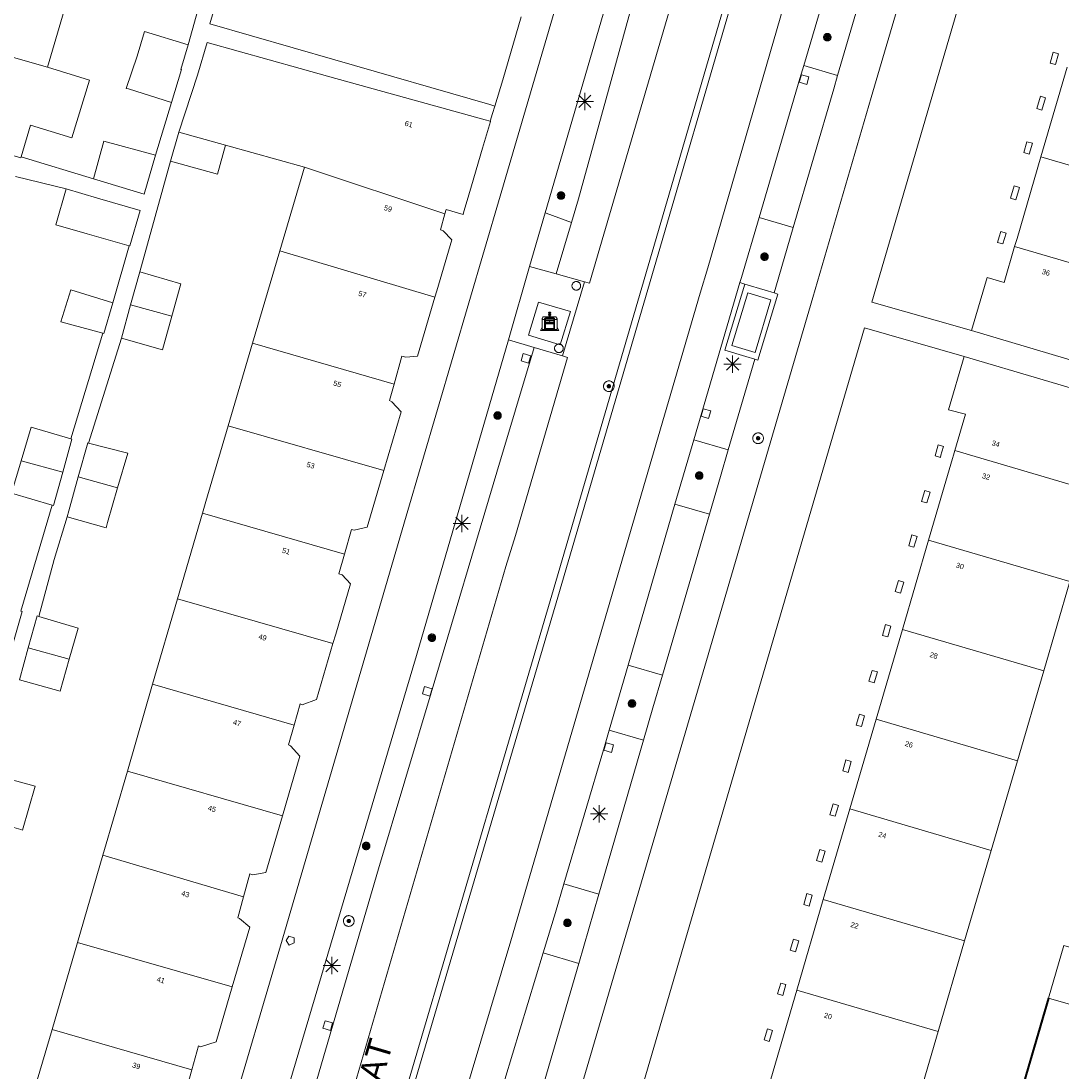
# Model space of a CAD drawing. Header units: metres. Extents: x 135779 to 137489, y 452643 to 455118.
# Tile 178 of 256: x 136671 to 136731, y 453264 to 453325. Entities that reach past the tile are written whole.
import ezdxf
from ezdxf.enums import TextEntityAlignment as Align

# ---------------------------------------------------------------- set-up
doc = ezdxf.new("R2010")
doc.units = ezdxf.units.M
doc.linetypes.add('DGN_Style_4', pattern=[89.853097, 44.898487, -22.449243, 0.056123, -22.449243])
for name, color, linetype, lineweight in [('KTop_BAK_Afval apart plaats', 96, 'Continuous', 13), ('KTop_BTD_Groenvoorziening', 62, 'Continuous', 13), ('KTop_NAR_Huisnummer (t)', 7, 'Continuous', 13), ('KTop_NAR_Huisnummer tijdelijk (t)', 7, 'Continuous', 13), ('KTop_OBW_Overig Plus', 1, 'Continuous', 13), ('KTop_ORL_Weg_Straatnaam (t)', 7, 'Continuous', 13), ('KTop_OTD_Gesloten verharding', 15, 'Continuous', 13), ('KTop_OTD_Half verhard', 15, 'Continuous', 13), ('KTop_PAL_Afsluitpaal', 222, 'Continuous', 13), ('KTop_PAL_Lichtmast', 40, 'Continuous', 13), ('KTop_PND_Grondvlaksituatie van BAG-pand [tachy]', 1, 'Continuous', 13), ('KTop_PND_Pandscheiding', 40, 'Continuous', 13), ('KTop_PUT_Brandkraan of -put', 1, 'Continuous', 13), ('KTop_PUT_Inspectie- of rioolput', 15, 'Continuous', 13), ('KTop_PUT_Kolk', 15, 'Continuous', 13), ('KTop_SHD_Hek (l)', 15, 'DGN_Style_4', 40), ('KTop_VGO_Boom', 92, 'Continuous', 13), ('KTop_WGD_Fietspad', 40, 'Continuous', 13), ('KTop_WGD_Parkeervlak', 251, 'Continuous', 13), ('KTop_WGD_Rijbaan_Lokale weg', 251, 'Continuous', 13), ('KTop_WGD_Voetpad', 251, 'Continuous', 13), ('KTop_WGD_Voetpad_achterpad', 251, 'Continuous', 13)]:
    doc.layers.add(name, color=color, linetype=linetype, lineweight=lineweight)
doc.styles.add('Style-ROVU', font='ROVU.shx')
doc.styles.add('Style-ROVUCURSIEF', font='ROVUCURSIEF.shx')

# ---------------------------------------------------------------- blocks, each defined once
blk = doc.blocks.new('BAK_Afval_apart_plaats')
at = {"layer": 'KTop_BAK_Afval apart plaats'}
for p, q in [((-0.43, 0.141), (-0.425, 0.168)), ((-0.43, 0.118), (-0.43, 0.141)), ((-0.29, 0.118), (-0.43, 0.118)), ((-0.43, 0.118), (-0.43, -0.457)), ((-0.29, 0.118), (-0.43, 0.118)), ((-0.425, 0.168), (-0.416, 0.193)), ((-0.416, 0.193), (-0.403, 0.215)), ((-0.403, 0.215), (-0.384, 0.24)), ((-0.384, 0.24), (-0.364, 0.258)), ((-0.364, 0.258), (-0.342, 0.272)), ((-0.342, 0.272), (0, 0.272)), ((-0.282, 0.167), (-0.29, 0.146)), ((-0.282, 0.167), (-0.29, 0.146)), ((-0.29, 0.146), (-0.29, 0.118)), ((-0.29, 0.146), (-0.29, 0.118)), ((-0.29, -0.429), (-0.29, 0.118)), ((-0.29, 0.118), (-0.29, -0.429)), ((-0.273, 0.186), (-0.282, 0.167)), ((-0.273, 0.186), (-0.282, 0.167)), ((-0.248, 0.217), (-0.273, 0.186)), ((-0.248, 0.217), (-0.273, 0.186)), ((0.248, 0.217), (-0.248, 0.217)), ((0.248, 0.217), (-0.248, 0.217)), ((-0.242, 0.081), (-0.242, 0.153)), ((-0.242, 0.153), (0.242, 0.153)), ((0.242, 0.081), (-0.242, 0.081)), ((-0.242, 0.034), (-0.242, 0.081)), ((-0.242, 0.081), (0.242, 0.081)), ((-0.242, -0.059), (-0.242, 0.034)), ((-0.242, 0.034), (0.242, 0.034)), ((0.242, 0.034), (-0.242, 0.034)), ((-0.073, 0.513), (-0.072, 0.515)), ((-0.073, 0.513), (-0.073, 0.49)), ((-0.072, 0.511), (-0.073, 0.513)), ((-0.072, 0.511), (-0.073, 0.513)), ((-0.073, 0.49), (-0.072, 0.488)), ((-0.073, 0.399), (-0.073, 0.376)), ((-0.072, 0.397), (-0.073, 0.399)), ((-0.073, 0.376), (-0.072, 0.374)), ((-0.072, 0.515), (-0.071, 0.516)), ((-0.07, 0.51), (-0.072, 0.511)), ((-0.07, 0.51), (-0.072, 0.511)), ((-0.072, 0.488), (-0.07, 0.486)), ((-0.07, 0.396), (-0.072, 0.397)), ((-0.072, 0.374), (-0.07, 0.373)), ((-0.071, 0.516), (-0.07, 0.517)), ((-0.07, 0.517), (-0.067, 0.519)), ((-0.069, 0.509), (-0.07, 0.51)), ((-0.069, 0.509), (-0.07, 0.51)), ((-0.07, 0.486), (-0.069, 0.485)), ((-0.069, 0.395), (-0.07, 0.396)), ((-0.07, 0.373), (-0.069, 0.371)), ((-0.066, 0.507), (-0.069, 0.509)), ((-0.066, 0.507), (-0.069, 0.509)), ((-0.069, 0.485), (-0.066, 0.484)), ((-0.066, 0.394), (-0.069, 0.395)), ((-0.069, 0.371), (-0.066, 0.37)), ((-0.067, 0.519), (-0.065, 0.52)), ((-0.063, 0.506), (-0.066, 0.507)), ((-0.063, 0.506), (-0.066, 0.507)), ((-0.066, 0.484), (-0.063, 0.483)), ((-0.063, 0.392), (-0.066, 0.394)), ((-0.066, 0.37), (-0.063, 0.369)), ((-0.065, 0.52), (-0.061, 0.521)), ((-0.059, 0.505), (-0.063, 0.506)), ((-0.059, 0.505), (-0.063, 0.506)), ((-0.063, 0.483), (-0.059, 0.482)), ((-0.059, 0.391), (-0.063, 0.392)), ((-0.063, 0.369), (-0.059, 0.368)), ((-0.061, 0.521), (-0.055, 0.523)), ((-0.054, 0.504), (-0.059, 0.505)), ((-0.054, 0.504), (-0.059, 0.505)), ((-0.059, 0.482), (-0.054, 0.481)), ((-0.054, 0.39), (-0.059, 0.391)), ((-0.059, 0.368), (-0.054, 0.367)), ((-0.055, 0.523), (-0.049, 0.524)), ((-0.048, 0.503), (-0.054, 0.504)), ((-0.048, 0.503), (-0.054, 0.504)), ((-0.054, 0.481), (-0.048, 0.48)), ((-0.048, 0.389), (-0.054, 0.39)), ((-0.054, 0.367), (-0.048, 0.366)), ((-0.049, 0.524), (-0.043, 0.525)), ((-0.043, 0.502), (-0.048, 0.503)), ((-0.043, 0.502), (-0.048, 0.503)), ((-0.048, 0.48), (-0.043, 0.479)), ((-0.043, 0.388), (-0.048, 0.389)), ((-0.048, 0.366), (-0.043, 0.365)), ((-0.043, 0.525), (-0.035, 0.526)), ((-0.036, 0.501), (-0.043, 0.502)), ((-0.036, 0.501), (-0.043, 0.502)), ((-0.043, 0.479), (-0.036, 0.478)), ((-0.036, 0.388), (-0.043, 0.388)), ((-0.043, 0.365), (-0.036, 0.364)), ((-0.03, 0.501), (-0.036, 0.501)), ((-0.03, 0.501), (-0.036, 0.501)), ((-0.036, 0.478), (-0.03, 0.478)), ((-0.03, 0.387), (-0.036, 0.388)), ((-0.036, 0.364), (-0.03, 0.364)), ((-0.035, 0.526), (-0.029, 0.527)), ((-0.021, 0.5), (-0.03, 0.501)), ((-0.021, 0.5), (-0.03, 0.501)), ((-0.03, 0.478), (-0.028, 0.478)), ((-0.021, 0.387), (-0.03, 0.387)), ((-0.03, 0.364), (-0.028, 0.364)), ((-0.029, 0.527), (-0.023, 0.527)), ((-0.028, 0.478), (-0.021, 0.477)), ((-0.028, 0.468), (-0.028, 0.478)), ((-0.028, 0.478), (-0.021, 0.477)), ((-0.028, 0.4), (-0.028, 0.468)), ((-0.028, 0.468), (-0.021, 0.468)), ((-0.021, 0.468), (-0.028, 0.468)), ((-0.021, 0.4), (-0.028, 0.4)), ((-0.028, 0.364), (-0.021, 0.363)), ((-0.028, 0.355), (-0.028, 0.364)), ((-0.028, 0.364), (-0.021, 0.363)), ((-0.028, 0.272), (-0.028, 0.355)), ((-0.028, 0.355), (-0.021, 0.354)), ((-0.021, 0.354), (-0.028, 0.355)), ((0.028, 0.272), (-0.028, 0.272)), ((-0.023, 0.527), (-0.013, 0.528)), ((-0.014, 0.5), (-0.021, 0.5)), ((-0.014, 0.5), (-0.021, 0.5)), ((-0.021, 0.477), (-0.014, 0.477)), ((-0.021, 0.477), (-0.014, 0.477)), ((-0.021, 0.468), (-0.014, 0.468)), ((-0.014, 0.468), (-0.021, 0.468)), ((-0.014, 0.399), (-0.021, 0.4)), ((-0.014, 0.386), (-0.021, 0.387)), ((-0.021, 0.363), (-0.014, 0.363)), ((-0.021, 0.363), (-0.014, 0.363)), ((-0.021, 0.354), (-0.014, 0.354)), ((-0.014, 0.354), (-0.021, 0.354)), ((0, 0.5), (-0.014, 0.5)), ((0, 0.5), (-0.014, 0.5)), ((-0.014, 0.477), (0, 0.477)), ((-0.014, 0.477), (0, 0.477)), ((-0.014, 0.468), (0, 0.468)), ((0, 0.468), (-0.014, 0.468)), ((0, 0.399), (-0.014, 0.399)), ((0, 0.386), (-0.014, 0.386)), ((-0.014, 0.363), (0, 0.363)), ((-0.014, 0.363), (0, 0.363)), ((-0.014, 0.354), (0, 0.354)), ((0, 0.354), (-0.014, 0.354)), ((-0.013, 0.528), (-0.005, 0.528)), ((-0.005, 0.528), (0, 0.528)), ((0, 0.528), (0.005, 0.528)), ((0, 0.5), (0, 0.477)), ((0, 0.477), (0, 0.5)), ((0, 0.477), (0, 0.5)), ((0, 0.5), (0.014, 0.5)), ((0.014, 0.5), (0, 0.5)), ((0.014, 0.477), (0, 0.477)), ((0, 0.477), (0.014, 0.477)), ((0.014, 0.468), (0, 0.468)), ((0, 0.468), (0, 0.399)), ((0, 0.468), (0, 0.399)), ((0.014, 0.468), (0, 0.468)), ((0, 0.399), (0.014, 0.399)), ((0, 0.363), (0, 0.386)), ((0, 0.363), (0, 0.386)), ((0, 0.386), (0.014, 0.386)), ((0.014, 0.363), (0, 0.363)), ((0, 0.363), (0.014, 0.363)), ((0, 0.354), (0.014, 0.354)), ((0, 0.272), (0, 0.354)), ((0, 0.354), (0, 0.272)), ((0.014, 0.354), (0, 0.354)), ((0, 0.272), (0.342, 0.272)), ((0.028, 0.272), (0, 0.272)), ((0, 0.272), (0.028, 0.272)), ((0.005, 0.528), (0.013, 0.528)), ((0.013, 0.528), (0.023, 0.527)), ((0.014, 0.5), (0.021, 0.5)), ((0.021, 0.5), (0.014, 0.5)), ((0.021, 0.477), (0.014, 0.477)), ((0.014, 0.477), (0.021, 0.477)), ((0.021, 0.468), (0.014, 0.468)), ((0.021, 0.468), (0.014, 0.468)), ((0.014, 0.399), (0.021, 0.4)), ((0.014, 0.386), (0.021, 0.387)), ((0.021, 0.363), (0.014, 0.363)), ((0.014, 0.363), (0.021, 0.363)), ((0.014, 0.354), (0.021, 0.354)), ((0.021, 0.354), (0.014, 0.354)), ((0.021, 0.5), (0.03, 0.501)), ((0.03, 0.501), (0.021, 0.5)), ((0.028, 0.478), (0.021, 0.477)), ((0.021, 0.477), (0.028, 0.478)), ((0.021, 0.468), (0.028, 0.468)), ((0.028, 0.468), (0.021, 0.468)), ((0.028, 0.468), (0.021, 0.468)), ((0.021, 0.4), (0.028, 0.4)), ((0.021, 0.387), (0.03, 0.387)), ((0.028, 0.364), (0.021, 0.363)), ((0.021, 0.363), (0.028, 0.364)), ((0.021, 0.354), (0.028, 0.355)), ((0.028, 0.355), (0.021, 0.354)), ((0.023, 0.527), (0.029, 0.527)), ((0.03, 0.478), (0.028, 0.478)), ((0.028, 0.478), (0.028, 0.468)), ((0.028, 0.4), (0.028, 0.468)), ((0.03, 0.364), (0.028, 0.364)), ((0.028, 0.364), (0.028, 0.355)), ((0.028, 0.355), (0.028, 0.272)), ((0.029, 0.527), (0.035, 0.526)), ((0.03, 0.501), (0.036, 0.501)), ((0.036, 0.501), (0.03, 0.501)), ((0.036, 0.478), (0.03, 0.478)), ((0.03, 0.387), (0.036, 0.388)), ((0.036, 0.364), (0.03, 0.364)), ((0.035, 0.526), (0.043, 0.525)), ((0.036, 0.501), (0.043, 0.502)), ((0.043, 0.502), (0.036, 0.501)), ((0.043, 0.479), (0.036, 0.478)), ((0.036, 0.388), (0.043, 0.388)), ((0.043, 0.365), (0.036, 0.364)), ((0.043, 0.525), (0.049, 0.524)), ((0.043, 0.502), (0.048, 0.503)), ((0.048, 0.503), (0.043, 0.502)), ((0.048, 0.48), (0.043, 0.479)), ((0.043, 0.388), (0.048, 0.389)), ((0.048, 0.366), (0.043, 0.365)), ((0.048, 0.503), (0.054, 0.504)), ((0.054, 0.504), (0.048, 0.503)), ((0.054, 0.481), (0.048, 0.48)), ((0.048, 0.389), (0.054, 0.39)), ((0.054, 0.367), (0.048, 0.366)), ((0.049, 0.524), (0.055, 0.523)), ((0.054, 0.504), (0.059, 0.505)), ((0.059, 0.505), (0.054, 0.504)), ((0.059, 0.482), (0.054, 0.481)), ((0.054, 0.39), (0.059, 0.391)), ((0.059, 0.368), (0.054, 0.367)), ((0.055, 0.523), (0.061, 0.521)), ((0.059, 0.505), (0.063, 0.506)), ((0.063, 0.506), (0.059, 0.505)), ((0.063, 0.483), (0.059, 0.482)), ((0.059, 0.391), (0.063, 0.392)), ((0.063, 0.369), (0.059, 0.368)), ((0.061, 0.521), (0.065, 0.52)), ((0.063, 0.506), (0.066, 0.507)), ((0.066, 0.507), (0.063, 0.506)), ((0.066, 0.484), (0.063, 0.483)), ((0.063, 0.392), (0.066, 0.394)), ((0.066, 0.37), (0.063, 0.369)), ((0.065, 0.52), (0.067, 0.519)), ((0.066, 0.507), (0.069, 0.509)), ((0.069, 0.509), (0.066, 0.507)), ((0.069, 0.485), (0.066, 0.484)), ((0.066, 0.394), (0.069, 0.395)), ((0.069, 0.371), (0.066, 0.37)), ((0.067, 0.519), (0.07, 0.517)), ((0.069, 0.509), (0.07, 0.51)), ((0.07, 0.51), (0.069, 0.509)), ((0.07, 0.486), (0.069, 0.485)), ((0.069, 0.395), (0.07, 0.396)), ((0.07, 0.373), (0.069, 0.371)), ((0.07, 0.517), (0.071, 0.516)), ((0.07, 0.51), (0.072, 0.511)), ((0.072, 0.511), (0.07, 0.51)), ((0.072, 0.488), (0.07, 0.486)), ((0.07, 0.396), (0.072, 0.397)), ((0.072, 0.374), (0.07, 0.373)), ((0.071, 0.516), (0.072, 0.515)), ((0.072, 0.515), (0.073, 0.513)), ((0.072, 0.511), (0.073, 0.513)), ((0.073, 0.513), (0.072, 0.511)), ((0.073, 0.49), (0.072, 0.488)), ((0.072, 0.397), (0.073, 0.399)), ((0.073, 0.376), (0.072, 0.374)), ((0.073, 0.513), (0.073, 0.49)), ((0.073, 0.399), (0.073, 0.376)), ((0.242, 0.153), (0.242, 0.081)), ((0.242, 0.081), (0.242, 0.034)), ((0.242, 0.034), (0.242, -0.059)), ((0.273, 0.186), (0.248, 0.217)), ((0.273, 0.186), (0.248, 0.217)), ((0.282, 0.167), (0.273, 0.186)), ((0.282, 0.167), (0.273, 0.186)), ((0.29, 0.146), (0.282, 0.167)), ((0.29, 0.146), (0.282, 0.167)), ((0.29, 0.118), (0.29, 0.146)), ((0.29, 0.118), (0.29, 0.146)), ((0.43, 0.118), (0.29, 0.118)), ((0.29, 0.118), (0.29, -0.429)), ((0.43, 0.118), (0.29, 0.118)), ((0.29, -0.429), (0.29, 0.118)), ((0.342, 0.272), (0.364, 0.258)), ((0.364, 0.258), (0.384, 0.24)), ((0.384, 0.24), (0.403, 0.215)), ((0.403, 0.215), (0.416, 0.193)), ((0.416, 0.193), (0.425, 0.168)), ((0.425, 0.168), (0.43, 0.141)), ((0.43, 0.141), (0.43, 0.118)), ((0.43, -0.457), (0.43, 0.118)), ((-0.528, -0.528), (-0.43, -0.332)), ((0.528, -0.528), (-0.528, -0.528)), ((-0.43, -0.332), (-0.43, -0.457)), ((-0.43, -0.457), (0.43, -0.457)), ((-0.43, -0.457), (0.43, -0.457)), ((0.29, -0.429), (-0.29, -0.429)), ((-0.29, -0.429), (0.29, -0.429)), ((0.242, -0.059), (-0.242, -0.059)), ((-0.242, -0.059), (-0.242, -0.092)), ((0.242, -0.059), (-0.242, -0.059)), ((-0.242, -0.092), (0.242, -0.092)), ((-0.242, -0.11), (-0.242, -0.092)), ((-0.242, -0.092), (0.242, -0.092)), ((0.242, -0.11), (-0.242, -0.11)), ((0.242, -0.11), (-0.242, -0.11)), ((-0.242, -0.147), (0.242, -0.147)), ((-0.242, -0.41), (-0.242, -0.147)), ((0.242, -0.41), (-0.242, -0.41)), ((0.242, -0.11), (0.242, -0.059)), ((0.242, -0.092), (0.242, -0.11)), ((0.242, -0.092), (0.242, -0.11)), ((0.242, -0.147), (0.242, -0.41)), ((0.43, -0.457), (0.43, -0.332)), ((0.43, -0.332), (0.528, -0.528))]:
    blk.add_line(p, q, dxfattribs=at)
at = {"layer": 'KTop_BAK_Afval apart plaats', "flags": 128}
blk.add_lwpolyline([(0.029, 0.413), (0.035, 0.412), (0.043, 0.411), (0.049, 0.41), (0.055, 0.409), (0.061, 0.407), (0.065, 0.406), (0.067, 0.405), (0.07, 0.403), (0.071, 0.402), (0.072, 0.401), (0.073, 0.399), (0.072, 0.397), (0.07, 0.396), (0.069, 0.395), (0.066, 0.394), (0.063, 0.392), (0.059, 0.391), (0.054, 0.39), (0.048, 0.389), (0.043, 0.388), (0.036, 0.388), (0.03, 0.387), (0.021, 0.387), (0.014, 0.386), (0, 0.386), (-0.014, 0.386), (-0.021, 0.387), (-0.03, 0.387), (-0.036, 0.388), (-0.043, 0.388), (-0.048, 0.389), (-0.054, 0.39), (-0.059, 0.391), (-0.063, 0.392), (-0.066, 0.394), (-0.069, 0.395), (-0.07, 0.396), (-0.072, 0.397), (-0.073, 0.399), (-0.072, 0.401), (-0.071, 0.402), (-0.07, 0.403), (-0.067, 0.405), (-0.065, 0.406), (-0.061, 0.407), (-0.055, 0.409), (-0.049, 0.41), (-0.043, 0.411), (-0.035, 0.412), (-0.029, 0.413), (-0.028, 0.413), (-0.028, 0.4), (-0.021, 0.4), (-0.014, 0.399), (0, 0.399), (0.014, 0.399), (0.021, 0.4), (0.028, 0.4), (0.028, 0.413), (0.029, 0.413), (0.028, 0.413)], dxfattribs=at)
at = {"layer": 'KTop_BAK_Afval apart plaats'}
for p in [(0, 0), (-0.43, -0.457)]:
    blk.add_point(p, dxfattribs=at)
blk = doc.blocks.new('PAL_Lichtmast')
at = {"layer": 'KTop_PAL_Lichtmast'}
for p, q in [((-0.354, -0.354), (0.354, 0.354)), ((0.354, -0.354), (-0.354, 0.354)), ((0, -0.5), (0, 0.5)), ((-0.5, 0), (0.5, 0))]:
    blk.add_line(p, q, dxfattribs=at)
blk = doc.blocks.new('PAL_Afsluitpaal')
at = {"layer": 'KTop_PAL_Afsluitpaal', "flags": 128}
blk.add_lwpolyline([(0.25, 0), (0.249, 0.026), (0.245, 0.052), (0.238, 0.077), (0.228, 0.102), (0.217, 0.125), (0.202, 0.147), (0.186, 0.167), (0.167, 0.186), (0.147, 0.202), (0.125, 0.217), (0.102, 0.228), (0.077, 0.238), (0.052, 0.245), (0.026, 0.249), (0, 0.25), (-0.026, 0.249), (-0.052, 0.245), (-0.077, 0.238), (-0.102, 0.228), (-0.125, 0.217), (-0.147, 0.202), (-0.167, 0.186), (-0.186, 0.167), (-0.202, 0.147), (-0.217, 0.125), (-0.228, 0.102), (-0.238, 0.077), (-0.245, 0.052), (-0.249, 0.026), (-0.25, 0), (-0.249, -0.026), (-0.245, -0.052), (-0.238, -0.077), (-0.228, -0.102), (-0.217, -0.125), (-0.202, -0.147), (-0.186, -0.167), (-0.167, -0.186), (-0.147, -0.202), (-0.125, -0.217), (-0.102, -0.228), (-0.077, -0.238), (-0.052, -0.245), (-0.026, -0.249), (0, -0.25), (0.026, -0.249), (0.052, -0.245), (0.077, -0.238), (0.102, -0.228), (0.125, -0.217), (0.147, -0.202), (0.167, -0.186), (0.186, -0.167), (0.202, -0.147), (0.217, -0.125), (0.228, -0.102), (0.238, -0.077), (0.245, -0.052), (0.249, -0.026), (0.25, 0)], dxfattribs=at)
blk = doc.blocks.new('PUT_Kolk')
at = {"layer": 'KTop_PUT_Kolk', "flags": 128}
blk.add_lwpolyline([(0.225, -0.225), (0.225, 0.225), (-0.225, 0.225), (-0.225, -0.225), (0.225, -0.225)], dxfattribs=at)
blk = doc.blocks.new('PUT_Brandkraan_of_-put')
at = {"layer": 'KTop_PUT_Brandkraan of -put'}
for p, q in [((-0.25, 0.034), (0, 0.25)), ((-0.158, -0.25), (-0.25, 0.034)), ((0, 0.25), (0.25, 0.033)), ((0.25, 0.033), (0.158, -0.25)), ((0.158, -0.25), (-0.158, -0.25))]:
    blk.add_line(p, q, dxfattribs=at)
blk = doc.blocks.new('PUT_Inspectie-_of_rioolput')
at = {"layer": 'KTop_PUT_Inspectie- of rioolput', "flags": 128}
for points in [[(0.31, 0), (0.308, 0.032), (0.303, 0.064), (0.294, 0.095), (0.283, 0.126), (0.268, 0.155), (0.25, 0.182), (0.23, 0.207), (0.207, 0.23), (0.182, 0.25), (0.154, 0.268), (0.126, 0.283), (0.095, 0.294), (0.064, 0.303), (0.032, 0.308), (0, 0.309), (-0.032, 0.308), (-0.064, 0.303), (-0.096, 0.294), (-0.126, 0.283), (-0.155, 0.268), (-0.182, 0.25), (-0.207, 0.23), (-0.23, 0.207), (-0.25, 0.182), (-0.268, 0.154), (-0.283, 0.126), (-0.294, 0.095), (-0.303, 0.064), (-0.308, 0.032), (-0.309, 0), (-0.308, -0.032), (-0.303, -0.064), (-0.294, -0.096), (-0.283, -0.126), (-0.268, -0.155), (-0.25, -0.182), (-0.23, -0.207), (-0.207, -0.23), (-0.182, -0.25), (-0.155, -0.268), (-0.126, -0.283), (-0.096, -0.294), (-0.064, -0.303), (-0.032, -0.308), (0, -0.309), (0.032, -0.308), (0.064, -0.303), (0.095, -0.294), (0.126, -0.283), (0.155, -0.268), (0.182, -0.25), (0.207, -0.23), (0.23, -0.207), (0.25, -0.182), (0.268, -0.155), (0.283, -0.126), (0.294, -0.096), (0.303, -0.064), (0.308, -0.032), (0.31, 0)], [(0.095, 0), (0.094, 0.009), (0.092, 0.019), (0.09, 0.029), (0.086, 0.038), (0.082, 0.047), (0.076, 0.055), (0.07, 0.063), (0.063, 0.07), (0.055, 0.076), (0.047, 0.082), (0.038, 0.086), (0.029, 0.09), (0.019, 0.092), (0.009, 0.094), (0, 0.094), (-0.01, 0.094), (-0.02, 0.092), (-0.029, 0.09), (-0.039, 0.086), (-0.048, 0.082), (-0.056, 0.076), (-0.064, 0.07), (-0.071, 0.063), (-0.077, 0.055), (-0.082, 0.047), (-0.087, 0.038), (-0.09, 0.029), (-0.093, 0.019), (-0.094, 0.009), (-0.095, 0), (-0.094, -0.01), (-0.093, -0.02), (-0.09, -0.029), (-0.087, -0.039), (-0.082, -0.048), (-0.077, -0.056), (-0.071, -0.064), (-0.064, -0.071), (-0.056, -0.077), (-0.047, -0.082), (-0.039, -0.087), (-0.029, -0.09), (-0.02, -0.093), (-0.01, -0.094), (0, -0.095), (0.009, -0.094), (0.019, -0.093), (0.029, -0.09), (0.038, -0.087), (0.047, -0.082), (0.055, -0.077), (0.063, -0.071), (0.07, -0.064), (0.076, -0.056), (0.082, -0.047), (0.086, -0.039), (0.09, -0.029), (0.092, -0.02), (0.094, -0.01), (0.095, 0)], [(0.035, 0), (0.034, 0.003), (0.034, 0.007), (0.033, 0.01), (0.031, 0.014), (0.03, 0.017), (0.028, 0.02), (0.026, 0.023), (0.023, 0.026), (0.02, 0.028), (0.017, 0.03), (0.014, 0.031), (0.01, 0.033), (0.007, 0.034), (0.003, 0.034), (0, 0.034), (-0.004, 0.034), (-0.007, 0.034), (-0.011, 0.033), (-0.014, 0.031), (-0.018, 0.03), (-0.021, 0.028), (-0.023, 0.026), (-0.026, 0.023), (-0.028, 0.02), (-0.03, 0.017), (-0.032, 0.014), (-0.033, 0.01), (-0.034, 0.007), (-0.035, 0.003), (-0.035, 0), (-0.035, -0.004), (-0.034, -0.007), (-0.033, -0.011), (-0.032, -0.014), (-0.03, -0.018), (-0.028, -0.021), (-0.026, -0.023), (-0.023, -0.026), (-0.021, -0.028), (-0.017, -0.03), (-0.014, -0.032), (-0.011, -0.033), (-0.007, -0.034), (-0.004, -0.035), (0, -0.035), (0.003, -0.035), (0.007, -0.034), (0.01, -0.033), (0.014, -0.032), (0.017, -0.03), (0.02, -0.028), (0.023, -0.026), (0.026, -0.023), (0.028, -0.021), (0.03, -0.017), (0.031, -0.014), (0.033, -0.011), (0.034, -0.007), (0.034, -0.004), (0.035, 0)], [(0.01, 0.02), (0.007, 0.02), (0.005, 0.021), (0.003, 0.022), (0.001, 0.022), (-0.001, 0.022), (-0.004, 0.022), (-0.006, 0.021), (-0.008, 0.02), (-0.01, 0.019), (-0.012, 0.018), (-0.014, 0.017), (-0.016, 0.015), (-0.017, 0.013), (-0.019, 0.012), (-0.02, 0.009), (-0.021, 0.007), (-0.022, 0.005), (-0.022, 0.003), (-0.022, 0.001), (-0.022, -0.001), (-0.022, -0.004), (-0.022, -0.006), (-0.021, -0.008), (-0.02, -0.01), (-0.019, -0.012), (-0.017, -0.014), (-0.016, -0.016), (-0.014, -0.017), (-0.012, -0.019), (-0.01, -0.02), (-0.008, -0.021), (-0.006, -0.022), (-0.003, -0.022), (-0.001, -0.022), (0.001, -0.022), (0.003, -0.022), (0.005, -0.022), (0.008, -0.021), (0.01, -0.02), (0.012, -0.019), (0.014, -0.017), (0.015, -0.016), (0.017, -0.014), (0.018, -0.012), (0.02, -0.01), (0.02, -0.008), (0.021, -0.006), (0.022, -0.003), (0.022, -0.001), (0.022, 0.001), (0.022, 0.003), (0.021, 0.005), (0.02, 0.008), (0.019, 0.01), (0.018, 0.012), (0.017, 0.014), (0.015, 0.015), (0.013, 0.017), (0.012, 0.018), (0.01, 0.02)]]:
    blk.add_lwpolyline(points, dxfattribs=at)
blk = doc.blocks.new('VGO_Boom')
at = {"layer": 'KTop_VGO_Boom', "flags": 128}
for points in [[(0.215, 0), (0.214, 0.022), (0.21, 0.045), (0.204, 0.066), (0.196, 0.087), (0.186, 0.108), (0.174, 0.126), (0.16, 0.144), (0.144, 0.16), (0.126, 0.174), (0.107, 0.186), (0.087, 0.196), (0.066, 0.204), (0.045, 0.21), (0.022, 0.214), (-0.001, 0.215), (-0.023, 0.214), (-0.045, 0.21), (-0.067, 0.204), (-0.088, 0.196), (-0.108, 0.186), (-0.127, 0.174), (-0.144, 0.16), (-0.16, 0.144), (-0.174, 0.126), (-0.187, 0.107), (-0.197, 0.087), (-0.205, 0.066), (-0.211, 0.045), (-0.214, 0.022), (-0.215, -0.001), (-0.214, -0.023), (-0.211, -0.045), (-0.205, -0.067), (-0.197, -0.088), (-0.187, -0.108), (-0.174, -0.127), (-0.16, -0.144), (-0.144, -0.16), (-0.127, -0.174), (-0.108, -0.187), (-0.088, -0.197), (-0.067, -0.205), (-0.045, -0.211), (-0.023, -0.214), (0, -0.215), (0.022, -0.214), (0.045, -0.211), (0.066, -0.205), (0.087, -0.197), (0.108, -0.187), (0.126, -0.174), (0.144, -0.16), (0.16, -0.144), (0.174, -0.127), (0.186, -0.108), (0.196, -0.088), (0.204, -0.067), (0.21, -0.045), (0.214, -0.023), (0.215, -0.001)], [(0.155, 0), (0.154, 0.016), (0.152, 0.032), (0.147, 0.048), (0.142, 0.063), (0.134, 0.078), (0.125, 0.091), (0.115, 0.104), (0.104, 0.115), (0.091, 0.125), (0.077, 0.134), (0.063, 0.142), (0.048, 0.147), (0.032, 0.152), (0.016, 0.154), (-0.001, 0.155), (-0.017, 0.154), (-0.033, 0.152), (-0.048, 0.147), (-0.064, 0.142), (-0.078, 0.134), (-0.092, 0.125), (-0.104, 0.115), (-0.116, 0.104), (-0.126, 0.091), (-0.135, 0.077), (-0.142, 0.063), (-0.148, 0.048), (-0.152, 0.032), (-0.155, 0.016), (-0.155, -0.001), (-0.155, -0.017), (-0.152, -0.033), (-0.148, -0.048), (-0.142, -0.064), (-0.135, -0.078), (-0.126, -0.092), (-0.116, -0.104), (-0.104, -0.116), (-0.092, -0.126), (-0.078, -0.135), (-0.064, -0.142), (-0.048, -0.148), (-0.033, -0.152), (-0.017, -0.155), (0, -0.155), (0.016, -0.155), (0.032, -0.152), (0.048, -0.148), (0.063, -0.142), (0.078, -0.135), (0.091, -0.126), (0.104, -0.116), (0.115, -0.104), (0.125, -0.092), (0.134, -0.078), (0.142, -0.064), (0.147, -0.048), (0.152, -0.033), (0.154, -0.017), (0.155, -0.001)], [(0.095, 0), (0.094, 0.01), (0.093, 0.02), (0.09, 0.029), (0.087, 0.039), (0.082, 0.048), (0.077, 0.056), (0.071, 0.064), (0.064, 0.071), (0.056, 0.077), (0.047, 0.082), (0.039, 0.087), (0.029, 0.09), (0.02, 0.093), (0.01, 0.094), (-0.001, 0.095), (-0.01, 0.094), (-0.02, 0.093), (-0.03, 0.09), (-0.039, 0.087), (-0.048, 0.082), (-0.056, 0.077), (-0.064, 0.071), (-0.071, 0.064), (-0.077, 0.056), (-0.083, 0.047), (-0.087, 0.039), (-0.091, 0.029), (-0.093, 0.02), (-0.095, 0.01), (-0.095, -0.001), (-0.095, -0.01), (-0.093, -0.02), (-0.091, -0.03), (-0.087, -0.039), (-0.083, -0.048), (-0.077, -0.056), (-0.071, -0.064), (-0.064, -0.071), (-0.056, -0.077), (-0.048, -0.083), (-0.039, -0.087), (-0.03, -0.091), (-0.02, -0.093), (-0.01, -0.095), (0, -0.095), (0.01, -0.095), (0.02, -0.093), (0.029, -0.091), (0.039, -0.087), (0.048, -0.083), (0.056, -0.077), (0.064, -0.071), (0.071, -0.064), (0.077, -0.056), (0.082, -0.048), (0.087, -0.039), (0.09, -0.03), (0.093, -0.02), (0.094, -0.01), (0.095, -0.001)], [(0.035, 0), (0.035, 0.004), (0.034, 0.007), (0.033, 0.011), (0.032, 0.014), (0.03, 0.018), (0.028, 0.021), (0.026, 0.023), (0.023, 0.026), (0.021, 0.028), (0.017, 0.03), (0.014, 0.032), (0.011, 0.033), (0.007, 0.034), (0.004, 0.035), (-0.001, 0.035), (-0.004, 0.035), (-0.008, 0.034), (-0.011, 0.033), (-0.015, 0.032), (-0.018, 0.03), (-0.021, 0.028), (-0.024, 0.026), (-0.027, 0.023), (-0.029, 0.021), (-0.031, 0.017), (-0.032, 0.014), (-0.034, 0.011), (-0.035, 0.007), (-0.035, 0.004), (-0.035, -0.001), (-0.035, -0.004), (-0.035, -0.008), (-0.034, -0.011), (-0.032, -0.015), (-0.031, -0.018), (-0.029, -0.021), (-0.027, -0.024), (-0.024, -0.027), (-0.021, -0.029), (-0.018, -0.031), (-0.015, -0.032), (-0.011, -0.034), (-0.008, -0.035), (-0.004, -0.035), (0, -0.035), (0.004, -0.035), (0.007, -0.035), (0.011, -0.034), (0.014, -0.032), (0.018, -0.031), (0.021, -0.029), (0.023, -0.027), (0.026, -0.024), (0.028, -0.021), (0.03, -0.018), (0.032, -0.015), (0.033, -0.011), (0.034, -0.008), (0.035, -0.004), (0.035, 0)]]:
    blk.add_lwpolyline(points, dxfattribs=at)

msp = doc.modelspace()

# ---------------------------------------------------------------- linework, layer by layer
at = {"layer": 'KTop_BTD_Groenvoorziening', "flags": 128}
msp.add_lwpolyline([(136702.603, 453313.221), (136701.132, 453313.761), (136701.088, 453313.777)], dxfattribs=at)
at = {"layer": 'KTop_OBW_Overig Plus', "flags": 128}
msp.add_lwpolyline([(136711.876, 453306.106), (136713.208, 453305.709), (136714.115, 453308.752), (136712.784, 453309.15), (136711.876, 453306.106)], dxfattribs=at)
at = {"layer": 'KTop_OTD_Gesloten verharding', "flags": 128}
for points in [[(136713.19, 453305.322), (136712.676, 453305.477), (136711.47, 453305.841), (136712.621, 453309.66)], [(136712.621, 453309.66), (136713.802, 453309.304), (136714.309, 453309.151)]]:
    msp.add_lwpolyline(points, dxfattribs=at)
at = {"layer": 'KTop_OTD_Half verhard', "flags": 128}
for points in [[(136716.023, 453322.281), (136717.978, 453321.705)], [(136715.414, 453312.931), (136713.441, 453313.512)], [(136712.332, 453309.745), (136712.621, 453309.66)], [(136711.66, 453300.085), (136709.665, 453300.665)], [(136708.583, 453296.94), (136710.573, 453296.362)], [(136707.859, 453287.064), (136705.88, 453287.639)], [(136704.789, 453283.885), (136706.768, 453283.31)], [(136704.185, 453274.416), (136702.163, 453275.016)], [(136700.966, 453271.028), (136703.02, 453270.406)]]:
    msp.add_lwpolyline(points, dxfattribs=at)
at = {"layer": 'KTop_PND_Grondvlaksituatie van BAG-pand [tachy]', "flags": 128}
for points in [[(136683.389, 453329.839), (136683.255, 453329.873), (136681.717, 453324.701), (136688.94, 453322.617), (136697.88, 453320.032), (136698.168, 453319.949)], [(136672.341, 453322.186), (136673.781, 453327.126)], [(136698.168, 453319.949), (136698.63, 453321.47), (136699.701, 453325.108)], [(136680.463, 453323.483), (136677.947, 453324.254), (136677.513, 453322.837), (136676.884, 453320.968), (136677.004, 453320.933), (136679.5, 453320.157)], [(136679.5, 453320.157), (136680.067, 453322.054), (136680.029, 453322.066), (136680.463, 453323.483)], [(136697.907, 453319.067), (136697.618, 453319.147), (136688.647, 453321.637), (136686.929, 453322.113), (136681.565, 453323.618), (136681.008, 453321.73), (136679.921, 453318.441)], [(136730.434, 453323.054), (136730.25, 453322.429), (136730.563, 453322.339), (136730.743, 453322.968), (136730.434, 453323.054)], [(136670.812, 453317.005), (136671.359, 453318.85), (136673.748, 453318.119), (136674.759, 453321.449), (136672.341, 453322.186)], [(136731.237, 453322.186), (136729.72, 453317.008)], [(136729.689, 453320.512), (136729.481, 453319.801), (136729.783, 453319.711), (136729.994, 453320.421), (136729.689, 453320.512)], [(136661.609, 453319.614), (136661.897, 453319.531), (136670.797, 453316.954), (136670.812, 453317.005)], [(136695.292, 453313.711), (136695.364, 453313.967), (136696.337, 453313.68), (136696.39, 453313.86), (136696.521, 453314.304), (136696.827, 453315.343), (136697.467, 453317.52), (136697.921, 453319.063), (136697.907, 453319.067)], [(136679.921, 453318.441), (136679.431, 453316.764)], [(136678.574, 453317.11), (136675.579, 453317.916), (136674.992, 453315.733)], [(136728.918, 453317.88), (136728.735, 453317.255), (136729.048, 453317.165), (136729.228, 453317.794), (136728.918, 453317.88)], [(136679.431, 453316.764), (136682.151, 453316.002), (136682.622, 453317.684)], [(136682.622, 453317.684), (136687.181, 453316.407)], [(136674.992, 453315.733), (136677.92, 453314.865), (136678.574, 453317.11)], [(136729.72, 453317.008), (136728.341, 453312.298), (136728.274, 453312.071), (136728.204, 453311.83)], [(136687.181, 453316.407), (136685.76, 453311.591)], [(136673.415, 453315.157), (136672.809, 453313.09), (136674.619, 453312.559), (136677.054, 453311.873)], [(136677.054, 453311.873), (136677.083, 453311.865), (136677.685, 453313.917), (136675.225, 453314.626), (136673.415, 453315.157)], [(136728.171, 453315.331), (136727.963, 453314.62), (136728.268, 453314.53), (136728.479, 453315.24), (136728.171, 453315.331)], [(136694.712, 453308.914), (136694.816, 453309.267), (136695.693, 453312.209), (136695.196, 453312.744), (136695.033, 453312.792), (136695.292, 453313.711)], [(136727.216, 453312.069), (136727.528, 453311.98), (136727.708, 453312.609), (136727.399, 453312.695), (136727.312, 453312.397), (136727.216, 453312.069)], [(136728.204, 453311.83), (136727.596, 453309.753), (136726.619, 453310.044), (136725.705, 453306.975)], [(136685.76, 453311.591), (136684.182, 453306.243)], [(136677.659, 453310.371), (136677.134, 453308.458)], [(136679.514, 453307.806), (136680.036, 453309.669), (136677.659, 453310.371)], [(136676.101, 453308.576), (136673.684, 453309.337), (136673.109, 453307.488), (136675.539, 453306.82)], [(136692.355, 453303.883), (136692.801, 453305.497), (136693.04, 453305.445), (136693.705, 453305.492), (136694.712, 453308.914)], [(136675.539, 453306.82), (136675.583, 453306.808), (136676.101, 453308.576)], [(136677.134, 453308.458), (136676.609, 453306.546)], [(136676.609, 453306.546), (136678.972, 453305.868), (136679.514, 453307.806)], [(136725.705, 453306.975), (136734.842, 453304.263)], [(136684.182, 453306.243), (136682.778, 453301.481)], [(136725.293, 453305.482), (136724.381, 453302.404), (136725.361, 453302.152), (136724.742, 453300.037)], [(136734.414, 453302.788), (136725.293, 453305.482)], [(136691.765, 453298.896), (136692.758, 453302.271), (136692.221, 453302.85), (136692.092, 453302.931), (136692.355, 453303.883)], [(136682.778, 453301.481), (136681.484, 453297.097), (136681.291, 453296.435)], [(136673.687, 453300.721), (136671.381, 453301.389), (136670.805, 453299.447)], [(136673.213, 453298.787), (136673.739, 453300.706), (136673.687, 453300.721)], [(136674.697, 453300.476), (136674.664, 453300.485), (136674.114, 453298.522)], [(136676.386, 453297.886), (136676.968, 453299.884), (136674.697, 453300.476)], [(136723.793, 453300.368), (136723.605, 453299.739), (136723.912, 453299.647), (136723.95, 453299.772), (136724.007, 453299.963), (136724.1, 453300.276), (136723.793, 453300.368)], [(136724.742, 453300.037), (136724.664, 453299.772), (136724.608, 453299.58), (136723.23, 453294.871)], [(136670.805, 453299.447), (136670.252, 453297.586), (136672.605, 453296.892)], [(136672.605, 453296.892), (136672.687, 453296.868), (136673.213, 453298.787)], [(136674.114, 453298.522), (136673.565, 453296.559), (136673.463, 453296.217)], [(136689.489, 453294.063), (136689.89, 453295.485), (136690.05, 453295.439), (136690.801, 453295.621), (136691.765, 453298.896)], [(136673.463, 453296.217), (136675.714, 453295.587), (136675.805, 453295.89), (136676.386, 453297.886)], [(136723.012, 453297.733), (136722.832, 453297.102), (136723.14, 453297.014), (136723.32, 453297.645), (136723.012, 453297.733)], [(136681.291, 453296.435), (136679.846, 453291.473)], [(136723.23, 453294.871), (136721.717, 453289.703)], [(136722.271, 453295.175), (136722.083, 453294.546), (136722.39, 453294.454), (136722.578, 453295.083), (136722.271, 453295.175)], [(136688.823, 453288.893), (136688.981, 453289.433), (136689.838, 453292.347), (136689.35, 453292.858), (136689.165, 453292.914), (136689.489, 453294.063)], [(136721.489, 453292.531), (136721.299, 453291.903), (136721.606, 453291.81), (136721.796, 453292.438), (136721.489, 453292.531)], [(136729.883, 453287.308), (136731.396, 453292.477)], [(136679.846, 453291.473), (136678.408, 453286.54)], [(136670.332, 453288.855), (136670.877, 453290.747), (136670.8, 453290.769)], [(136671.84, 453290.455), (136671.728, 453290.488), (136671.222, 453288.642)], [(136673.593, 453287.992), (136674.11, 453289.787), (136671.84, 453290.455)], [(136720.751, 453289.993), (136720.568, 453289.363), (136720.875, 453289.274), (136721.058, 453289.904), (136720.751, 453289.993)], [(136721.717, 453289.703), (136720.2, 453284.52)], [(136686.591, 453284.182), (136686.939, 453285.403), (136687.043, 453285.357), (136687.877, 453285.667), (136688.823, 453288.893)], [(136671.222, 453288.642), (136670.716, 453286.797)], [(136670.716, 453286.797), (136673.06, 453286.141), (136673.593, 453287.992)], [(136719.972, 453287.345), (136719.789, 453286.715), (136720.097, 453286.626), (136720.28, 453287.256), (136719.972, 453287.345)], [(136728.366, 453282.126), (136729.883, 453287.308)], [(136678.408, 453286.54), (136676.947, 453281.523)], [(136720.2, 453284.52), (136718.683, 453279.338)], [(136719.233, 453284.813), (136719.048, 453284.183), (136719.355, 453284.092), (136719.54, 453284.722), (136719.233, 453284.813)], [(136685.903, 453278.936), (136686.916, 453282.388), (136686.37, 453282.981), (136686.265, 453283.037), (136686.591, 453284.182)], [(136718.451, 453282.169), (136718.274, 453281.537), (136718.582, 453281.451), (136718.76, 453282.082), (136718.451, 453282.169)], [(136726.849, 453276.943), (136728.366, 453282.126)], [(136676.947, 453281.523), (136675.531, 453276.661)], [(136668.489, 453278.801), (136670.801, 453278.147), (136670.898, 453278.12), (136671.626, 453280.645), (136669.195, 453281.305)], [(136717.719, 453279.631), (136717.533, 453279.002), (136717.841, 453278.911), (136718.026, 453279.54), (136717.719, 453279.631)], [(136718.683, 453279.338), (136717.151, 453274.103)], [(136683.658, 453274.266), (136684.013, 453275.586), (136684.188, 453275.534), (136684.946, 453275.668), (136685.903, 453278.936)], [(136675.531, 453276.661), (136674.064, 453271.624)], [(136716.947, 453276.987), (136716.762, 453276.357), (136717.069, 453276.266), (136717.255, 453276.896), (136716.947, 453276.987)], [(136725.317, 453271.709), (136726.849, 453276.943)], [(136683.011, 453269.069), (136684.018, 453272.505), (136683.424, 453273.014), (136683.329, 453273.04), (136683.658, 453274.266)], [(136717.151, 453274.103), (136715.619, 453268.868)], [(136716.199, 453274.449), (136716.018, 453273.819), (136716.326, 453273.73), (136716.508, 453274.36), (136716.199, 453274.449)], [(136715.431, 453271.81), (136715.245, 453271.181), (136715.537, 453271.086), (136715.74, 453271.71), (136715.431, 453271.81)], [(136723.785, 453266.473), (136725.317, 453271.709)], [(136674.064, 453271.624), (136672.599, 453266.592)], [(136733.451, 453270.737), (136731.052, 453271.44), (136730.167, 453268.415), (136732.565, 453267.713)], [(136714.688, 453269.278), (136714.5, 453268.649), (136714.807, 453268.557), (136714.995, 453269.186), (136714.688, 453269.278)], [(136680.667, 453264.262), (136681.052, 453265.649), (136681.167, 453265.603), (136682.077, 453265.884), (136683.011, 453269.069)], [(136715.619, 453268.868), (136714.113, 453263.723)], [(136672.599, 453266.592), (136671.182, 453261.788)], [(136713.918, 453266.63), (136713.727, 453266.002), (136714.033, 453265.909), (136714.225, 453266.536), (136713.918, 453266.63)], [(136722.28, 453261.329), (136723.785, 453266.473)], [(136680.137, 453259.269), (136681.025, 453262.295), (136680.432, 453263.032), (136680.343, 453263.093), (136680.667, 453264.262)]]:
    msp.add_lwpolyline(points, dxfattribs=at)
at = {"layer": 'KTop_PND_Pandscheiding', "flags": 128}
for points in [[(136663.139, 453324.812), (136672.341, 453322.186)], [(136682.622, 453317.684), (136679.921, 453318.441)], [(136729.72, 453317.008), (136737.877, 453314.618)], [(136695.292, 453313.711), (136687.181, 453316.407)], [(136736.359, 453309.439), (136728.204, 453311.83)], [(136685.76, 453311.591), (136694.712, 453308.914)], [(136679.514, 453307.806), (136677.134, 453308.458)], [(136692.355, 453303.883), (136684.182, 453306.243)], [(136682.778, 453301.481), (136691.765, 453298.896)], [(136724.742, 453300.037), (136732.908, 453297.642)], [(136670.805, 453299.447), (136673.213, 453298.787)], [(136676.386, 453297.886), (136674.114, 453298.522)], [(136689.489, 453294.063), (136681.291, 453296.435)], [(136731.396, 453292.477), (136723.23, 453294.871)], [(136679.846, 453291.473), (136688.823, 453288.893)], [(136721.717, 453289.703), (136729.883, 453287.308)], [(136671.222, 453288.642), (136673.593, 453287.992)], [(136686.591, 453284.182), (136678.408, 453286.54)], [(136720.2, 453284.52), (136728.366, 453282.126)], [(136676.947, 453281.523), (136685.903, 453278.936)], [(136726.849, 453276.943), (136718.683, 453279.338)], [(136675.531, 453276.661), (136683.658, 453274.266)], [(136717.151, 453274.103), (136725.317, 453271.709)], [(136674.064, 453271.624), (136683.011, 453269.069)], [(136723.785, 453266.473), (136715.619, 453268.868)], [(136680.667, 453264.262), (136672.599, 453266.592)]]:
    msp.add_lwpolyline(points, dxfattribs=at)
at = {"layer": 'KTop_SHD_Hek (l)', "flags": 128}
msp.add_lwpolyline([(136730.167, 453268.415), (136728.018, 453261.076)], dxfattribs=at)
at = {"layer": 'KTop_WGD_Fietspad', "flags": 128}
for points in [[(136719.19, 453387.67), (136719.068, 453385.879), (136718.867, 453384.095), (136718.856, 453384.026), (136707.953, 453346.937), (136703.592, 453332.141), (136698.483, 453314.734), (136693.062, 453296.262), (136685.786, 453271.43), (136679.829, 453251.161), (136675.233, 453235.46), (136672.962, 453227.68), (136671.398, 453222.322), (136671.262, 453221.817), (136670.094, 453217.495), (136656.675, 453165.785)], [(136696.342, 453237.46), (136696.97, 453242.045), (136700.073, 453252.699), (136700.103, 453252.8), (136701.901, 453258.922), (136710.402, 453287.909), (136716.539, 453308.878), (136719.923, 453320.443), (136727.567, 453346.435), (136735.134, 453372.425), (136735.249, 453372.848), (136735.928, 453375.333), (136736.369, 453377.286), (136736.666, 453379.232), (136737.11, 453383.283)], [(136716.652, 453366.852), (136711.943, 453350.796), (136704.696, 453326.194), (136701.088, 453313.777)], [(136717.978, 453321.705), (136719.131, 453325.638)], [(136715.414, 453312.931), (136717.756, 453320.949), (136717.978, 453321.705)], [(136701.088, 453313.777), (136700.186, 453310.672)], [(136714.309, 453309.151), (136714.405, 453309.481), (136715.414, 453312.931)], [(136698.958, 453306.449), (136700.186, 453310.672)], [(136713.19, 453305.322), (136713.377, 453305.266), (136714.528, 453309.085), (136714.309, 453309.151)], [(136698.958, 453306.449), (136693.656, 453288.202), (136677.87, 453235.012), (136673.868, 453220.965), (136673.495, 453219.657), (136673.347, 453219.136)], [(136711.66, 453300.085), (136713.19, 453305.322)], [(136710.573, 453296.362), (136711.21, 453298.545), (136711.66, 453300.085)], [(136707.859, 453287.064), (136708.225, 453288.325), (136710.573, 453296.362)], [(136706.768, 453283.31), (136707.309, 453285.172), (136707.859, 453287.064)], [(136704.185, 453274.416), (136706.768, 453283.31)], [(136703.02, 453270.406), (136704.185, 453274.416)], [(136700.531, 453261.836), (136703.02, 453270.406)]]:
    msp.add_lwpolyline(points, dxfattribs=at)
at = {"layer": 'KTop_WGD_Parkeervlak', "flags": 128}
for points in [[(136702.603, 453313.221), (136703.011, 453314.585), (136705.925, 453325.12), (136708.161, 453332.848), (136714.58, 453354.55), (136716.66, 453361.77), (136717.04, 453361.67), (136717.195, 453361.639), (136717.475, 453361.645), (136717.741, 453361.731), (136717.972, 453361.887), (136718.15, 453362.103), (136718.26, 453362.36), (136718.27, 453362.422)], [(136717.183, 453326.212), (136716.023, 453322.281)], [(136716.023, 453322.281), (136715.804, 453321.539), (136713.441, 453313.512)], [(136701.714, 453310.251), (136702.603, 453313.221)], [(136713.441, 453313.512), (136712.419, 453310.041), (136712.332, 453309.745)], [(136712.332, 453309.745), (136710.125, 453302.248), (136709.665, 453300.665)], [(136674.836, 453218.725), (136676.616, 453225.078), (136691.457, 453275.871), (136694.504, 453286.047), (136698.282, 453298.789), (136700.443, 453306.006)], [(136709.665, 453300.665), (136708.583, 453296.94)], [(136708.583, 453296.94), (136705.88, 453287.639)], [(136705.88, 453287.639), (136704.789, 453283.885)], [(136704.789, 453283.885), (136704.519, 453282.955), (136702.163, 453275.016)], [(136702.163, 453275.016), (136701.672, 453273.36), (136700.966, 453271.028)], [(136700.966, 453271.028), (136698.75, 453263.709), (136698.39, 453262.444)]]:
    msp.add_lwpolyline(points, dxfattribs=at)
at = {"layer": 'KTop_WGD_Rijbaan_Lokale weg', "flags": 128}
for points in [[(136729.107, 453373.976), (136728.472, 453372.711), (136710.471, 453310.591), (136710.046, 453309.144), (136699.092, 453271.72), (136695.638, 453260.127), (136693.957, 453254.185)], [(136703.363, 453309.797), (136703.64, 453309.721), (136704.466, 453312.536), (136712.355, 453339.425), (136716.964, 453355.715), (136718.355, 453360.263), (136718.592, 453362.368), (136718.27, 453362.422)], [(136711.369, 453325.551), (136707.262, 453311.509), (136701.462, 453291.681), (136692.339, 453260.727), (136685.021, 453235.737), (136684.964, 453235.542), (136681.921, 453225.102), (136681.909, 453224.858), (136681.975, 453224.624), (136682.113, 453224.424), (136682.309, 453224.279), (136682.541, 453224.205), (136682.784, 453224.209), (136683.013, 453224.292), (136683.203, 453224.444), (136683.334, 453224.649), (136683.386, 453224.831), (136685.365, 453235.615), (136685.367, 453235.623), (136692.689, 453260.624), (136701.812, 453291.579), (136707.609, 453311.399), (136711.719, 453325.449)], [(136702.079, 453305.519), (136703.363, 453309.797)], [(136676.357, 453215.557), (136677.347, 453219.596), (136677.684, 453220.973), (136680.322, 453230.225), (136681.71, 453234.922), (136683.368, 453240.573), (136688.696, 453258.683), (136698.819, 453293.34), (136699.362, 453295.139), (136702.381, 453305.429), (136702.079, 453305.519)]]:
    msp.add_lwpolyline(points, dxfattribs=at)
at = {"layer": 'KTop_WGD_Voetpad', "flags": 128}
for points in [[(136725.705, 453306.975), (136719.957, 453308.61), (136736.627, 453365.597)], [(136697.907, 453319.067), (136698.046, 453319.511), (136698.181, 453319.945), (136698.168, 453319.949)], [(136700.186, 453310.672), (136701.714, 453310.251)], [(136701.714, 453310.251), (136703.363, 453309.797)], [(136700.696, 453308.615), (136700.121, 453306.71), (136701.951, 453306.145), (136702.546, 453308.082), (136700.696, 453308.615)], [(136702.877, 453250.217), (136719.525, 453307.135), (136725.293, 453305.482)], [(136700.443, 453306.006), (136698.958, 453306.449)], [(136702.079, 453305.519), (136700.443, 453306.006)]]:
    msp.add_lwpolyline(points, dxfattribs=at)
at = {"layer": 'KTop_WGD_Voetpad_achterpad', "flags": 128}
for points in [[(136681.5, 453327.227), (136681.48, 453327.155), (136680.463, 453323.483)], [(136679.5, 453320.157), (136678.574, 453317.11)], [(136674.992, 453315.733), (136670.812, 453317.005)], [(136677.659, 453310.371), (136679.431, 453316.764)], [(136670.483, 453315.881), (136673.415, 453315.157)], [(136677.054, 453311.873), (136676.101, 453308.576)], [(136675.539, 453306.82), (136673.687, 453300.721)], [(136674.697, 453300.476), (136676.609, 453306.546)], [(136672.605, 453296.892), (136670.8, 453290.769)], [(136671.84, 453290.455), (136672.728, 453293.758), (136673.463, 453296.217)]]:
    msp.add_lwpolyline(points, dxfattribs=at)

# ---------------------------------------------------------------- block references
at = {"layer": 'KTop_BAK_Afval apart plaats'}
msp.add_blockref('BAK_Afval_apart_plaats', (136701.341, 453307.503), dxfattribs=at)
at = {"layer": 'KTop_PAL_Afsluitpaal'}
for p in [(136702.882, 453309.56), (136701.876, 453305.952)]:
    msp.add_blockref('PAL_Afsluitpaal', p, dxfattribs=at)
at = {"layer": 'KTop_PAL_Lichtmast'}
for p in [(136703.376, 453320.214), (136711.913, 453305.043), (136696.278, 453295.836), (136704.202, 453279.056), (136688.759, 453270.289)]:
    msp.add_blockref('PAL_Lichtmast', p, dxfattribs=at)
at = {"layer": 'KTop_PUT_Brandkraan of -put', "rotation": 163.6689395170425}
msp.add_blockref('PUT_Brandkraan_of_-put', (136686.361, 453271.704), dxfattribs=at)
at = {"layer": 'KTop_PUT_Inspectie- of rioolput'}
for p, rotation in [((136704.762, 453303.76), 343.6949768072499), ((136713.385, 453300.754), 343.6868228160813), ((136689.738, 453272.864), 163.4698954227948)]:
    msp.add_blockref('PUT_Inspectie-_of_rioolput', p, dxfattribs=dict(at, rotation=rotation))
at = {"layer": 'KTop_PUT_Kolk'}
for p, rotation in [((136716.04, 453321.479), 163.556127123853), ((136699.972, 453305.373), 343.3306227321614), ((136710.365, 453302.178), 163.5963926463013), ((136694.27, 453286.133), 343.484922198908), ((136704.759, 453282.885), 163.7397952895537), ((136688.523, 453266.823), 343.7123799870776)]:
    msp.add_blockref('PUT_Kolk', p, dxfattribs=dict(at, rotation=rotation))
at = {"layer": 'KTop_VGO_Boom'}
for p in [(136717.384, 453323.926), (136701.999, 453314.775), (136713.757, 453311.243), (136698.334, 453302.068), (136709.985, 453298.596), (136694.54, 453289.231), (136706.099, 453285.429), (136690.744, 453277.199), (136702.368, 453272.757)]:
    msp.add_blockref('VGO_Boom', p, dxfattribs=at)

# ---------------------------------------------------------------- texts
at = {"layer": 'KTop_NAR_Huisnummer (t)', "style": 'Style-ROVU'}
for s, rotation, p in [('61', 343.8, (136693.423, 453318.84)), ('59', 343.7, (136692.225, 453313.96)), ('57', 343.7, (136690.747, 453309.013)), ('55', 343.7, (136689.3, 453303.827)), ('53', 343.7, (136687.758, 453299.13)), ('51', 343.7, (136686.343, 453294.166)), ('49', 343.7, (136684.984, 453289.186)), ('47', 343.7, (136683.506, 453284.238)), ('45', 343.7, (136682.059, 453279.285)), ('43', 343.7, (136680.521, 453274.357)), ('41', 343.7, (136679.104, 453269.391)), ('39', 343.7, (136677.687, 453264.428))]:
    msp.add_text(s, height=0.3, rotation=rotation, dxfattribs=at).set_placement(p, align=Align.MIDDLE_RIGHT)
at = {"layer": 'KTop_NAR_Huisnummer tijdelijk (t)', "style": 'Style-ROVUCURSIEF'}
for s, p in [('36', (136729.794, 453310.4)), ('34', (136726.894, 453300.502)), ('32', (136726.338, 453298.605)), ('30', (136724.824, 453293.439)), ('28', (136723.309, 453288.272)), ('26', (136721.878, 453283.133)), ('24', (136720.344, 453277.891)), ('22', (136718.738, 453272.674)), ('20', (136717.203, 453267.439))]:
    msp.add_text(s, height=0.3, rotation=343.7, dxfattribs=at).set_placement(p, align=Align.MIDDLE_LEFT)
at = {"layer": 'KTop_ORL_Weg_Straatnaam (t)', "style": 'Style-ROVU'}
msp.add_text('CONSTANT ERZEIJSTRAAT', height=1.4, rotation=73.62985, dxfattribs=at).set_placement((136685.36, 453242.13))

doc.saveas('drawing.dxf')
